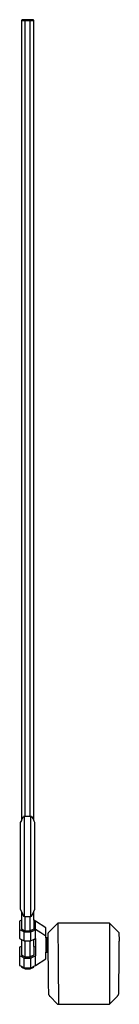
# Model space of a CAD drawing. Header units: inches. Extents: x -11 to 6, y -7 to 165.
import ezdxf

# ---------------------------------------------------------------- set-up
doc = ezdxf.new("R2010")
doc.units = ezdxf.units.IN
doc.layers.get('0').update_dxf_attribs({"true_color": 0xc2ced6})

msp = doc.modelspace()

# ---------------------------------------------------------------- linework, layer by layer
at = {"color": 7, "true_color": 0xf3f3f3}
for points in [[(-6.39, 2.27), (-6.24, 2.27), (-6.23, 1.65), (-6.22, 0.89), (-6.21, 0.14), (-6.21, -0.62), (-6.2, -1.37), (-6.19, -2.13), (-6.17, -3.64), (-6.15, -5.15), (-6.15, -5.19), (-6.15, -5.22), (-6.14, -5.25), (-6.14, -5.29), (-6.13, -5.32), (-6.12, -5.35), (-6.09, -5.42), (-6.07, -5.45), (-6.05, -5.48), (-6.03, -5.51), (-6.01, -5.55), (-5.99, -5.58), (-5.96, -5.61), (-5.94, -5.64), (-5.91, -5.67), (-4.54, -7.08), (-2.27, -7.08), (0, -7.08), (2.31, -7.08), (4.53, -7.08), (5.91, -5.67), (5.94, -5.64), (5.96, -5.61), (5.99, -5.58), (6.01, -5.55), (6.03, -5.51), (6.05, -5.48), (6.09, -5.42), (6.1, -5.39), (6.12, -5.35), (6.13, -5.32), (6.14, -5.29), (6.14, -5.25), (6.15, -5.22), (6.15, -5.15), (6.17, -3.64), (6.19, -2.13), (6.2, -1.37), (6.21, -0.62), (6.21, 0.14), (6.22, 0.89), (6.23, 1.65), (6.24, 2.4), (6.24, 2.78), (6.25, 3.16), (6.25, 3.53), (6.25, 3.72), (6.25, 3.91), (6.26, 4), (6.26, 4.1), (6.26, 4.28), (6.26, 4.45), (6.26, 4.6), (6.25, 4.73), (6.25, 4.79), (6.25, 4.84), (6.25, 4.88), (6.25, 4.92), (6.24, 4.98), (6.23, 5.09), (6.22, 5.2), (6.2, 5.38), (4.51, 7.05), (0, 7.08), (-4.51, 7.05), (-6.2, 5.38), (-6.22, 5.2), (-6.23, 5.09), (-6.24, 4.98), (-6.25, 4.92), (-6.25, 4.88), (-6.25, 4.84), (-6.25, 4.79), (-6.25, 4.73), (-6.26, 4.6), (-6.26, 4.45), (-6.26, 4.28), (-6.26, 4.23), (-6.39, 4.23), (-6.39, 4.41), (-6.39, 4.48), (-6.59, 4.48), (-6.59, 4.8), (-6.59, 6.27), (-8.38, 7.41), (-8.7, 7.57), (-8.7, 9.09), (-8.5, 9.49), (-8.5, 15.48), (-8.5, 17.69), (-8.5, 24.63), (-8.69, 24.95), (-8.7, 164.45), (-8.73, 164.48), (-8.75, 164.5), (-8.78, 164.53), (-8.82, 164.57), (-9.38, 164.57), (-10.18, 164.57), (-10.75, 164.57), (-10.77, 164.54), (-10.8, 164.52), (-10.82, 164.49), (-10.86, 164.45), (-10.87, 24.95), (-11.06, 24.63), (-11.06, 17.69), (-11.06, 15.48), (-11.06, 9.49), (-10.86, 9.09), (-10.86, 7.57), (-11.18, 7.41), (-11.18, 5.94), (-11.18, 4.38), (-10.86, 4.22), (-10.86, 3.01), (-11.18, 2.86), (-11.18, 1.39), (-11.18, -0.3), (-10.86, -0.46), (-10.86, -0.61), (-10.23, -0.92), (-9.33, -0.92), (-8.7, -0.61), (-8.7, -0.46), (-8.38, -0.3), (-6.59, 0.84), (-6.59, 2.03), (-6.39, 2.03), (-6.39, 2.09), (-6.39, 2.27)], [(-8.38, 2.86), (-8.7, 3.01), (-8.7, 4.22), (-8.38, 4.38), (-8.38, 2.86)]]:
    msp.add_lwpolyline(points, close=True, dxfattribs=at)
for points in [[(-10.86, 164.45), (-9.78, 164.45), (-8.7, 164.45)], [(-10.23, 25.63), (-10.23, 51.22), (-10.23, 76.82), (-10.23, 102.41), (-10.23, 164.45)], [(-9.33, 25.63), (-9.33, 51.22), (-9.33, 76.82), (-9.33, 102.41), (-9.33, 164.45)], [(-10.87, 24.95), (-10.68, 25.29), (-10.48, 25.63)], [(-9.08, 25.63), (-9.78, 25.63), (-10.48, 25.63)], [(-10.31, 8.23), (-10.31, 16.93), (-10.31, 25.63)], [(-9.25, 8.23), (-9.25, 16.93), (-9.25, 25.63)], [(-9.08, 25.63), (-8.88, 25.29), (-8.69, 24.95)], [(-10.86, 9.09), (-10.67, 8.7), (-10.48, 8.31)], [(-9.09, 8.31), (-8.89, 8.7), (-8.7, 9.09)], [(-10.86, 7.57), (-10.86, 6.79), (-10.86, 6.01)], [(-10.48, 8.31), (-10.39, 8.27), (-10.31, 8.23)], [(-10.31, 8.23), (-9.78, 8.23), (-9.25, 8.23)], [(-10.23, 5.69), (-10.23, 6.96), (-10.23, 8.23)], [(-9.33, 5.69), (-9.33, 6.96), (-9.33, 8.23)], [(-9.25, 8.23), (-9.17, 8.27), (-9.09, 8.31)], [(-8.7, 7.57), (-8.7, 6.79), (-8.7, 6.01)], [(-8.38, 5.94), (-8.38, 6.68), (-8.38, 7.41)], [(-4.51, 7.05), (-4.46, -0.02), (-4.4, -7.08)], [(4.51, 7.05), (4.52, -0.02), (4.53, -7.08)], [(-10.36, 5.54), (-10.77, 5.74), (-11.18, 5.94)], [(-10.23, 5.69), (-10.55, 5.85), (-10.86, 6.01)], [(-10.36, 5.54), (-9.78, 5.54), (-9.2, 5.54)], [(-10.36, 3.97), (-10.36, 4.75), (-10.36, 5.54)], [(-9.33, 5.69), (-9.78, 5.69), (-10.23, 5.69)], [(-8.7, 6.01), (-9.02, 5.85), (-9.33, 5.69)], [(-9.2, 5.54), (-8.79, 5.74), (-8.38, 5.94)], [(-9.2, 3.97), (-9.2, 4.75), (-9.2, 5.54)], [(-8.38, 4.38), (-8.38, 5.16), (-8.38, 5.94)], [(-6.59, 4.8), (-7.49, 5.37), (-8.38, 5.94)], [(-10.86, 4.22), (-10.61, 4.09), (-10.36, 3.97)], [(-10.36, 3.97), (-9.78, 3.97), (-9.2, 3.97)], [(-10.23, 1.14), (-10.23, 2.55), (-10.23, 3.97)], [(-9.33, 1.14), (-9.33, 2.55), (-9.33, 3.97)], [(-8.7, 4.22), (-8.95, 4.09), (-9.2, 3.97)], [(-6.59, 4.48), (-6.59, 3.25), (-6.59, 2.03)], [(-6.39, 4.23), (-6.39, 3.25), (-6.39, 2.27)], [(-6.26, 4.23), (-6.25, 3.25), (-6.24, 2.27)], [(-10.86, 3.01), (-10.86, 2.24), (-10.86, 1.46)], [(-8.7, 3.01), (-8.7, 2.24), (-8.7, 1.46)], [(-8.38, 2.86), (-8.38, 2.12), (-8.38, 1.39)], [(-10.36, 0.98), (-10.77, 1.19), (-11.18, 1.39)], [(-10.23, 1.14), (-10.55, 1.3), (-10.86, 1.46)], [(-10.36, -0.71), (-10.36, 0.14), (-10.36, 0.98)], [(-10.36, 0.98), (-9.78, 0.98), (-9.2, 0.98)], [(-9.33, 1.14), (-9.78, 1.14), (-10.23, 1.14)], [(-8.7, 1.46), (-9.02, 1.3), (-9.33, 1.14)], [(-9.2, 0.98), (-8.79, 1.19), (-8.38, 1.39)], [(-9.2, -0.71), (-9.2, 0.14), (-9.2, 0.98)], [(-8.38, -0.3), (-8.38, 0.55), (-8.38, 1.39)], [(-10.86, -0.46), (-10.61, -0.58), (-10.36, -0.71)], [(-10.36, -0.71), (-9.78, -0.71), (-9.2, -0.71)], [(-10.23, -0.92), (-10.23, -0.82), (-10.23, -0.71)], [(-9.33, -0.92), (-9.33, -0.82), (-9.33, -0.71)], [(-9.2, -0.71), (-8.95, -0.58), (-8.7, -0.46)]]:
    msp.add_lwpolyline(points, dxfattribs=at)

doc.saveas('drawing.dxf')
